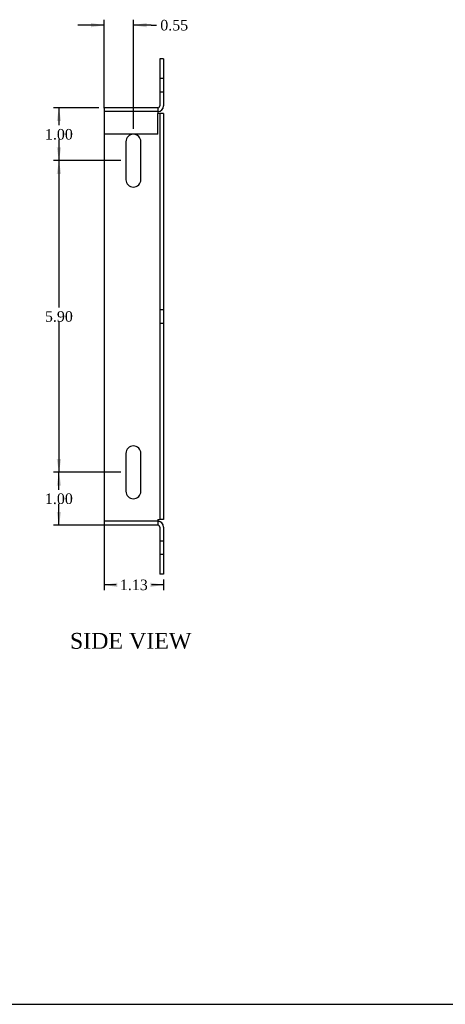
# Model space of a CAD drawing. Header units: inches. Extents: x 0.1 to 47.9, y -0.3 to 31.9.
# Tile 2 of 4: x 23.9 to 32, y 0.1 to 18.7. Entities that reach past the tile are written whole.
import ezdxf
from ezdxf.enums import TextEntityAlignment as Align
from ezdxf.lldxf.tags import DXFTag

# ---------------------------------------------------------------- set-up
doc = ezdxf.new("R2010")
doc.units = ezdxf.units.IN
doc.header["$MEASUREMENT"] = 0
doc.layers.add('COM55557-4', color=7, linetype='Continuous')
doc.layers.add('Default', color=7, linetype='Continuous')
doc.styles.add('SEACAD_Times_New_Roman', font='times.ttf')
tags = doc.linetypes.add('HIDDEN2', pattern=[0.1875, 0.125, -0.0625]).pattern_tags.tags
tags[6:7] = [DXFTag(74, 4), DXFTag(75, 0), DXFTag(340, '0'), DXFTag(46, 0.0), DXFTag(50, 0.0), DXFTag(44, 0.0), DXFTag(45, 0.0)]
tags[4:5] = [DXFTag(74, 4), DXFTag(75, 0), DXFTag(340, '0'), DXFTag(46, 0.0), DXFTag(50, 0.0), DXFTag(44, 0.0), DXFTag(45, 0.0)]
doc.dimstyles.new('HAMMOND_(STH_-_42x28)', dxfattribs={"dimtxt": 0.2, "dimasz": 0.25, "dimexe": 0.1, "dimexo": 0.1, "dimgap": 0.05, "dimtad": 0, "dimtih": 1, "dimtoh": 1, "dimzin": 0, "dimdsep": 46, "dimtxsty": 'SEACAD_Times_New_Roman', "dimblk1": '_SE_FILLED', "dimblk2": '_SE_FILLED', "dimsah": 1, "dimcen": 0.1, "dimadec": 0, "dimazin": 0, "dimtfac": 0.8, "dimtofl": 0, "dimtmove": 0, "dimatfit": 3, "dimfxl": 1, "dimtolj": 1, "dimtzin": 0, "dimarcsym": 0})

# ---------------------------------------------------------------- blocks, each defined once
blk = doc.blocks.new('SE2')
at = {"layer": 'COM55557-4', "color": 7, "linetype": 'Continuous'}
for p, q in [((26.551, 17.988), (26.551, 17.096)), ((26.623, 17.988), (26.551, 17.988)), ((26.623, 17.988), (26.623, 17.096)), ((26.515, 17.06), (25.498, 17.06)), ((25.498, 17.06), (25.498, 16.952)), ((26.515, 17.06), (26.515, 16.952)), ((25.498, 16.952), (25.498, 9.268)), ((26.551, 16.952), (26.515, 16.952)), ((26.551, 16.952), (26.551, 9.268)), ((26.623, 16.952), (26.551, 16.952)), ((26.623, 16.952), (26.623, 9.268)), ((25.91, 16.419), (25.91, 15.7)), ((26.191, 15.7), (26.191, 16.419)), ((25.91, 10.519), (25.91, 9.8)), ((26.191, 9.8), (26.191, 10.519)), ((25.498, 9.268), (25.498, 9.16)), ((26.515, 9.16), (25.498, 9.16)), ((26.515, 9.268), (26.515, 9.16)), ((26.515, 9.268), (26.551, 9.268)), ((26.623, 9.268), (26.551, 9.268)), ((26.551, 9.124), (26.551, 8.232)), ((26.623, 9.124), (26.623, 8.232)), ((26.623, 8.232), (26.551, 8.232))]:
    blk.add_line(p, q, dxfattribs=at)
at = {"layer": 'COM55557-4', "color": 7, "linetype": 'HIDDEN2'}
for p, q in [((26.623, 17.613), (26.551, 17.613)), ((26.551, 17.363), (26.623, 17.363)), ((26.515, 16.988), (25.498, 16.988)), ((26.515, 16.56), (26.515, 16.952)), ((26.515, 16.56), (25.498, 16.56)), ((26.623, 13.235), (26.551, 13.235)), ((26.551, 12.985), (26.623, 12.985)), ((26.515, 9.232), (25.498, 9.232)), ((26.623, 8.857), (26.551, 8.857)), ((26.551, 8.607), (26.623, 8.607))]:
    blk.add_line(p, q, dxfattribs=at)
at = {"layer": 'COM55557-4', "color": 7, "linetype": 'Continuous'}
for centre, radius, start, end in [((26.515, 17.096), 0.108, 270, 360), ((26.515, 17.096), 0.036, 270, 360), ((26.051, 16.419), 0.141, 0, 180), ((26.051, 15.7), 0.141, 180, 0), ((26.051, 10.519), 0.141, 0, 180), ((26.051, 9.8), 0.141, 180, 0), ((26.515, 9.124), 0.108, 0, 90), ((26.515, 9.124), 0.036, 0, 90)]:
    blk.add_arc(centre, radius, start, end, dxfattribs=at)
blk = doc.blocks.new('DMBLK6449')
at = {"layer": 'Default', "linetype": 'Continuous', "transparency": 16777216}
for points in [[(25.248, 18.667), (25.248, 18.584), (25.498, 18.625)], [(26.301, 18.667), (26.051, 18.625), (26.301, 18.584)]]:
    blk.add_hatch(color=7, dxfattribs=at).paths.add_polyline_path(points)
at = {"layer": 'Default', "color": 7, "linetype": 'Continuous', "transparency": 16777216}
for p, q in [((25.498, 17.052), (25.498, 18.725)), ((26.051, 16.66), (26.051, 18.725)), ((25.498, 18.625), (24.998, 18.625)), ((26.39, 18.625), (26.051, 18.625)), ((26.39, 18.625), (26.49, 18.625))]:
    blk.add_line(p, q, dxfattribs=at)
at = {"layer": 'Default', "color": 7, "linetype": 'Continuous', "transparency": 16777216, "style": 'SEACAD_Times_New_Roman'}
blk.add_text('0.55', height=0.2, dxfattribs=at).set_placement((26.56, 18.725), align=Align.TOP_LEFT)
blk = doc.blocks.new('_SE_FILLED')
at = {"color": 0}
blk.add_line((0, 0), (-1, 0), dxfattribs=at)
blk.add_solid([(0, 0), (-1, -0.1665), (-1, 0.1665), (0, 0)], dxfattribs=at)
blk = doc.blocks.new('DMBLK6466')
at = {"layer": 'Default', "linetype": 'Continuous', "transparency": 16777216}
for points in [[(24.599, 16.81), (24.682, 16.81), (24.64, 17.06)], [(24.599, 16.31), (24.64, 16.06), (24.682, 16.31)]]:
    blk.add_hatch(color=7, dxfattribs=at).paths.add_polyline_path(points)
at = {"layer": 'Default', "color": 7, "linetype": 'Continuous', "transparency": 16777216}
for p, q in [((25.398, 17.06), (24.54, 17.06)), ((24.64, 17.06), (24.64, 16.73)), ((24.64, 16.46), (24.64, 16.06)), ((25.81, 16.06), (24.54, 16.06))]:
    blk.add_line(p, q, dxfattribs=at)
at = {"layer": 'Default', "color": 7, "linetype": 'Continuous', "transparency": 16777216, "style": 'SEACAD_Times_New_Roman'}
blk.add_text('1.00', height=0.2, dxfattribs=at).set_placement((24.375, 16.66), align=Align.TOP_LEFT)
blk = doc.blocks.new('DMBLK6467')
at = {"layer": 'Default', "linetype": 'Continuous', "transparency": 16777216}
for points in [[(25.748, 7.987), (25.748, 8.071), (25.498, 8.029)], [(26.373, 7.987), (26.623, 8.029), (26.373, 8.071)]]:
    blk.add_hatch(color=7, dxfattribs=at).paths.add_polyline_path(points)
at = {"layer": 'Default', "color": 7, "linetype": 'Continuous', "transparency": 16777216}
for p, q in [((25.498, 9.168), (25.498, 7.929)), ((25.725, 8.029), (25.498, 8.029)), ((26.623, 8.029), (26.396, 8.029)), ((26.623, 8.132), (26.623, 7.929))]:
    blk.add_line(p, q, dxfattribs=at)
at = {"layer": 'Default', "color": 7, "linetype": 'Continuous', "transparency": 16777216, "style": 'SEACAD_Times_New_Roman'}
blk.add_text('1.13', height=0.2, dxfattribs=at).set_placement((25.795, 8.129), align=Align.TOP_LEFT)
blk = doc.blocks.new('DMBLK6468')
at = {"layer": 'Default', "linetype": 'Continuous', "transparency": 16777216}
for points in [[(24.599, 9.91), (24.682, 9.91), (24.64, 10.16)], [(24.599, 9.41), (24.64, 9.16), (24.682, 9.41)]]:
    blk.add_hatch(color=7, dxfattribs=at).paths.add_polyline_path(points)
at = {"layer": 'Default', "color": 7, "linetype": 'Continuous', "transparency": 16777216}
for p, q in [((25.81, 10.16), (24.54, 10.16)), ((24.64, 9.83), (24.64, 10.16)), ((24.64, 9.16), (24.64, 9.56)), ((25.906, 9.16), (24.54, 9.16))]:
    blk.add_line(p, q, dxfattribs=at)
at = {"layer": 'Default', "color": 7, "linetype": 'Continuous', "transparency": 16777216, "style": 'SEACAD_Times_New_Roman'}
blk.add_text('1.00', height=0.2, dxfattribs=at).set_placement((24.375, 9.76), align=Align.TOP_LEFT)
blk = doc.blocks.new('DMBLK6469')
at = {"layer": 'Default', "linetype": 'Continuous', "transparency": 16777216}
for points in [[(24.599, 15.81), (24.682, 15.81), (24.64, 16.06)], [(24.599, 10.41), (24.64, 10.16), (24.682, 10.41)]]:
    blk.add_hatch(color=7, dxfattribs=at).paths.add_polyline_path(points)
at = {"layer": 'Default', "color": 7, "linetype": 'Continuous', "transparency": 16777216}
for p, q in [((25.81, 16.06), (24.54, 16.06)), ((24.64, 16.06), (24.64, 13.28)), ((24.64, 13.01), (24.64, 10.16)), ((25.81, 10.16), (24.54, 10.16))]:
    blk.add_line(p, q, dxfattribs=at)
at = {"layer": 'Default', "color": 7, "linetype": 'Continuous', "transparency": 16777216, "style": 'SEACAD_Times_New_Roman'}
blk.add_text('5.90', height=0.2, dxfattribs=at).set_placement((24.375, 13.21), align=Align.TOP_LEFT)
blk = doc.blocks.new('BORDER')
at = {"layer": 'Default', "color": 7, "linetype": 'Continuous'}
blk.add_line((-41.86, 0), (0, 0), dxfattribs=at)

msp = doc.modelspace()

# ---------------------------------------------------------------- block references
at = {"layer": 'Default', "color": 7, "xscale": 1.142, "yscale": 1.142, "zscale": 1.142}
msp.add_blockref('BORDER', (47.903, 0.088), dxfattribs=at)
at = {"layer": 'Default'}
msp.add_blockref('SE2', (0, 0), dxfattribs=at)

# ---------------------------------------------------------------- texts
at = {"layer": 'Default', "color": 7, "linetype": 'Continuous', "style": 'SEACAD_Times_New_Roman'}
msp.add_text('SIDE VIEW', height=0.3, dxfattribs=at).set_placement((24.848, 7.119), align=Align.TOP_LEFT)

# ---------------------------------------------------------------- dimensions: what is measured, and where the dimension line sits
at = {"layer": 'Default', "color": 7, "linetype": 'Continuous'}
dim = msp.add_linear_dim(base=(25.498, 18.625), p1=(26.051, 16.56), p2=(25.498, 16.952), text='\\A1;<>', dimstyle='HAMMOND_(STH_-_42x28)', override={"dimtmove": 1}, dxfattribs=at)
dim.commit()
dim.dimension.update_dxf_attribs({"geometry": 'DMBLK6449', "text_midpoint": (26.49, 18.625), "dimtype": 160})
for base, p1, p2, angle, picture, middle, dimtype in [((24.64, 16.06), (25.498, 17.06), (25.91, 16.06), 90, 'DMBLK6466', (24.64, 16.56), 160), ((24.64, 16.06), (25.91, 16.06), (25.91, 10.16), 270, 'DMBLK6469', (24.64, 13.11), 161), ((24.64, 10.16), (26.006, 9.16), (25.91, 10.16), 90, 'DMBLK6468', (24.64, 9.66), 160)]:
    dim = msp.add_linear_dim(base=base, p1=p1, p2=p2, angle=angle, text='\\A1;<>', dimstyle='HAMMOND_(STH_-_42x28)', dxfattribs=at)
    dim.commit()
    dim.dimension.update_dxf_attribs({"geometry": picture, "text_midpoint": middle, "dimtype": dimtype})
dim = msp.add_linear_dim(base=(25.49786517, 8.028865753), p1=(26.62286517, 9.123540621), p2=(25.49786517, 9.267540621), text='\\A1;<>', dimstyle='HAMMOND_(STH_-_42x28)', dxfattribs=at)
dim.commit()
dim.dimension.update_dxf_attribs({"geometry": 'DMBLK6467', "text_midpoint": (26.060365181, 8.028865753), "dimtype": 160})

doc.saveas('drawing.dxf')
